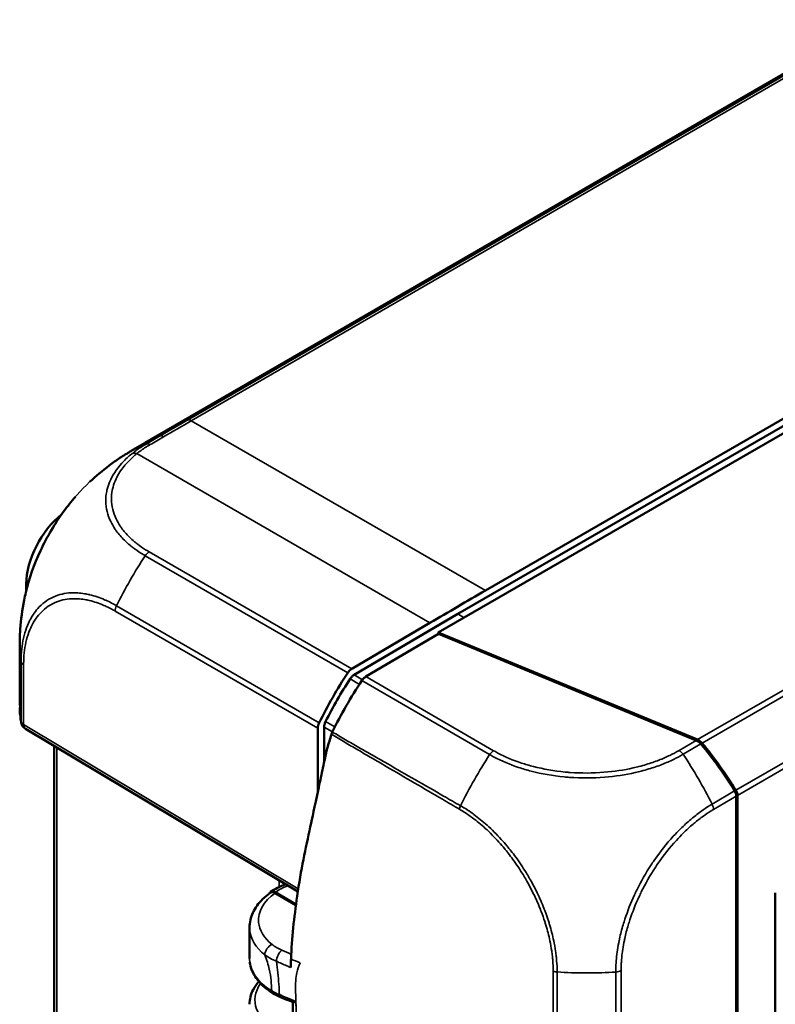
# Model space of a CAD drawing. Header units: millimetres. Extents: x 15 to 430, y 13 to 300.
# Tile 8 of 11: x 321 to 353, y 141 to 182. Entities that reach past the tile are written whole.
import ezdxf

# ---------------------------------------------------------------- set-up
doc = ezdxf.new("R2010")
doc.units = ezdxf.units.MM
doc.header["$LTSCALE"] = 1.5
doc.layers.add('Visible (ISO)', color=7, linetype='Continuous', lineweight=50)
doc.layers.add('Visible Narrow (ISO)', color=7, linetype='Continuous', lineweight=35)

msp = doc.modelspace()

# ---------------------------------------------------------------- linework, layer by layer
at = {"layer": 'Visible (ISO)'}
for p, q in [((357.097, 182.182), (326.566, 164.555)), ((338.783, 156.646), (372.222, 175.952)), ((339.594, 157.42), (370.351, 175.178)), ((340.75, 158.394), (369.195, 174.817)), ((325.986, 164.214), (326.542, 164.541)), ((325.076, 161.389), (325.075, 161.388)), ((321.608, 158.404), (321.608, 158.671)), ((321.608, 158.404), (321.608, 158.404)), ((335.273, 154.882), (339.594, 157.42)), ((335.177, 155.132), (338.436, 157.046)), ((338.792, 156.59), (335.761, 154.809)), ((338.783, 156.646), (349.592, 152.184)), ((338.783, 156.584), (338.783, 156.646)), ((349.539, 152.153), (338.792, 156.59)), ((321.332, 153.608), (321.332, 156.088)), ((321.571, 152.638), (332.928, 145.85)), ((333.759, 150.004), (333.759, 152.662)), ((334.024, 151.239), (334.024, 152.707)), ((334.559, 152.275), (334.559, 152.276)), ((322.767, 151.923), (322.767, 124.21)), ((335.345, 151.808), (335.345, 151.809)), ((335.668, 151.619), (335.668, 151.619)), ((340.66, 151.139), (340.66, 151.137)), ((351.207, 149.828), (351.207, 149.074)), ((351.26, 149.858), (351.26, 149.539)), ((351.26, 149.539), (351.207, 149.56)), ((351.26, 149.539), (351.26, 129.369)), ((339.904, 149.141), (339.904, 149.141)), ((340.047, 149.223), (340.047, 149.223)), ((351.207, 149.074), (351.207, 129.358)), ((331.984, 145.791), (332.849, 145.292)), ((331.985, 145.822), (332.853, 145.321)), ((352.837, 110.239), (352.837, 145.797)), ((330.914, 144.363), (330.914, 143.068)), ((332.071, 142.681), (332.071, 142.681)), ((343.576, 142.321), (343.576, 142.321)), ((343.578, 141.412), (343.578, 141.412))]:
    msp.add_line(p, q, dxfattribs=at)
msp.add_arc((321.764, 152.959), 0.375, 189.9814, 239.134, dxfattribs=at)
for centre, major_axis, ratio, start_param, end_param in [((331.677, 154.51), (-5.7, 9.699), 0.572444, 6.283053, 6.283531), ((323.418, 159.716), (1.28, 2.216), 0.57735, 0.969449, 2.356194), ((340.77, -147.792), (187.5, 324.76), 0.577394, 0.785436, 0.794163), ((335.179, 154.827), (0.187, 0.325), 0.577394, 0.794163, 1.468289), ((340.032, 150.74), (-5.625, -9.743), 0.57735, 4.609874, 4.823631), ((340.032, 150.74), (5.438, 9.418), 0.57735, 1.480701, 1.669618), ((335.763, 154.504), (-0.187, -0.325), 0.577401, 3.935616, 4.609805), ((340.615, 150.417), (-5.625, -9.743), 0.57735, 4.609817, 4.830427), ((321.764, 152.959), (-0.369, -0.065), 0.808283, 6.278933, 6.282797), ((334.024, 152.815), (0.187, 0.325), 0.577394, 1.68203, 2.356156), ((349.536, 151.848), (-0.246, 0.287), 0.667518, 4.691249, 5.364523), ((349.589, 151.879), (0.246, -0.288), 0.666532, 1.549965, 2.224122), ((343.823, 147.265), (-7.379, 8.621), 0.667512, 4.477214, 4.691185), ((343.881, 147.298), (7.381, -8.63), 0.666532, 1.336209, 1.549965), ((350.895, 149.953), (-0.246, 0.287), 0.667518, 3.803968, 4.477278), ((350.948, 149.984), (0.246, -0.288), 0.666532, 0.662052, 1.336209), ((334.289, 141.321), (1.575, -0.012), 0.57229, 3.144429, 3.144435)]:
    msp.add_ellipse(centre, major_axis=major_axis, ratio=ratio, start_param=start_param, end_param=end_param, dxfattribs=at)
for points in [[(326.542, 164.541), (326.55, 164.545), (326.558, 164.55), (326.566, 164.555)], [(321.586, 158.316), (321.587, 158.316), (321.587, 158.317), (321.587, 158.317)], [(321.393, 152.903), (321.357, 153.108), (321.337, 153.315), (321.333, 153.521)], [(331.789, 145.836), (331.974, 145.96), (332.183, 146.068), (332.41, 146.159)], [(332.205, 141.458), (332.091, 141.505), (331.983, 141.559), (331.885, 141.619)], [(332.729, 141.241), (332.553, 141.313), (332.379, 141.385), (332.205, 141.458)], [(332.723, 139.682), (332.723, 140.203), (332.724, 140.725), (332.721, 141.244)]]:
    msp.add_open_spline(points, degree=3, dxfattribs=at)
for points, knots in [([(324.249, 162.92), (324.51, 163.165), (324.783, 163.395), (325.213, 163.718), (325.36, 163.822), (325.584, 163.969), (325.659, 164.017), (325.774, 164.088), (325.813, 164.111), (325.872, 164.147), (325.893, 164.159), (325.935, 164.184), (325.956, 164.197), (325.974, 164.207)], [0, 0, 0, 0, 0.1432974, 0.1432974, 0.2158296, 0.2158296, 0.2519051, 0.2519051, 0.2701568, 0.2701568, 0.2797036, 0.2797036, 0.2900029, 0.2900029, 0.2900029, 0.2900029]), ([(321.587, 158.317), (321.722, 158.891), (321.931, 159.486), (322.467, 160.628), (322.8, 161.191), (323.326, 161.909), (323.487, 162.11), (323.654, 162.302)], [0, 0, 0, 0, 0.2532034, 0.2532034, 0.5082192, 0.5082192, 0.6128366, 0.6128366, 0.6128366, 0.6128366]), ([(321.332, 156.086), (321.332, 156.099), (321.332, 156.113), (321.332, 156.144), (321.332, 156.16), (321.332, 156.199), (321.332, 156.222), (321.333, 156.289), (321.333, 156.335), (321.337, 156.514), (321.343, 156.648), (321.38, 157.186), (321.436, 157.595), (321.538, 158.102), (321.561, 158.209), (321.586, 158.316)], [0, 0, 0, 0, 0.0064833, 0.0064833, 0.0130046, 0.0130046, 0.022015, 0.022015, 0.0401795, 0.0401795, 0.0945925, 0.0945925, 0.2584309, 0.2584309, 0.3023946, 0.3023946, 0.3023946, 0.3023946]), ([(335.105, 154.714), (335.129, 154.75), (335.155, 154.783), (335.212, 154.84), (335.243, 154.864), (335.273, 154.882)], [-0.03432564, -0.03432564, -0.03432564, -0.03432564, -0.01716282, -0.01716282, 0, 0, 0, 0]), ([(334.024, 152.707), (334.024, 152.742), (334.03, 152.78), (334.05, 152.857), (334.065, 152.897), (334.084, 152.935)], [-0.03432564, -0.03432564, -0.03432564, -0.03432564, -0.01716282, -0.01716282, 0, 0, 0, 0]), ([(334.331, 152.403), (334.302, 152.31), (334.273, 152.213), (334.213, 152.022), (334.18, 151.915), (334.15, 151.821)], [-0.08051609, -0.08051609, -0.08051609, -0.08051609, -0.04134849, -0.04134849, -0.000001, -0.000001, -0.000001, -0.000001]), ([(334.367, 152.495), (334.36, 152.48), (334.353, 152.465), (334.341, 152.434), (334.335, 152.419), (334.331, 152.403)], [0, 0, 0, 0, 0.00671453, 0.00671453, 0.01342904, 0.01342904, 0.01342904, 0.01342904]), ([(334.15, 151.821), (334.091, 151.548), (334.032, 151.276), (333.918, 150.746), (333.862, 150.487), (333.605, 149.286), (333.538, 148.97), (333.253, 147.647), (333.062, 146.776), (332.772, 144.778), (332.682, 143.898), (332.644, 143.041)], [0.000001, 0.000001, 0.000001, 0.000001, 0.114602, 0.114602, 0.222666, 0.222666, 0.547212, 0.547212, 1.254853, 1.254853, 1.809654, 1.809654, 1.809654, 1.809654]), ([(330.915, 144.355), (330.914, 144.565), (330.964, 144.777), (331.149, 145.176), (331.287, 145.366), (331.558, 145.632), (331.668, 145.722), (331.788, 145.805)], [0, 0, 0, 0, 0.1203462, 0.1203462, 0.2447282, 0.2447282, 0.315408, 0.315408, 0.315408, 0.315408]), ([(331.737, 145.768), (331.738, 145.772), (331.74, 145.776), (331.755, 145.806), (331.773, 145.827), (331.82, 145.854), (331.848, 145.859), (331.895, 145.856), (331.912, 145.853), (331.948, 145.841), (331.967, 145.832), (331.985, 145.822)], [-0.06035656, -0.06035656, -0.06035656, -0.06035656, -0.05793907, -0.05793907, -0.03937438, -0.03937438, -0.02078912, -0.02078912, -0.01039574, -0.01039574, 0, 0, 0, 0]), ([(331.788, 145.805), (331.791, 145.807), (331.794, 145.809), (331.82, 145.824), (331.847, 145.829), (331.894, 145.826), (331.912, 145.822), (331.948, 145.81), (331.966, 145.802), (331.984, 145.791)], [-0.04169166, -0.04169166, -0.04169166, -0.04169166, -0.03932019, -0.03932019, -0.02077152, -0.02077152, -0.010388, -0.010388, -0.00000083, -0.00000083, -0.00000083, -0.00000083]), ([(331.885, 141.619), (331.631, 141.774), (331.416, 141.958), (331.093, 142.364), (330.981, 142.594), (330.933, 142.856), (330.928, 142.883), (330.925, 142.911)], [0, 0, 0, 0, 0.1440866, 0.1440866, 0.2887041, 0.2887041, 0.3058103, 0.3058103, 0.3058103, 0.3058103]), ([(332.644, 143.041), (332.642, 142.982), (332.639, 142.922), (332.635, 142.804), (332.633, 142.746), (332.631, 142.687)], [-0.05580806, -0.05580806, -0.05580806, -0.05580806, -0.02790977, -0.02790977, -0.000001, -0.000001, -0.000001, -0.000001]), ([(330.915, 141.156), (330.914, 141.361), (330.967, 141.57), (331.127, 141.882), (331.207, 141.996), (331.302, 142.103)], [0, 0, 0, 0, 0.1276231, 0.1276231, 0.2063248, 0.2063248, 0.2063248, 0.2063248]), ([(332.847, 141.276), (332.846, 141.276), (332.845, 141.276), (332.821, 141.264), (332.8, 141.255), (332.764, 141.243), (332.749, 141.24), (332.735, 141.24), (332.731, 141.24), (332.729, 141.241)], [-0.0473455, -0.0473455, -0.0473455, -0.0473455, -0.04711019, -0.04711019, -0.03666327, -0.03666327, -0.02665364, -0.02665364, -0.02268266, -0.02268266, -0.02268266, -0.02268266])]:
    msp.add_open_spline(points, degree=3, knots=knots, dxfattribs=at)
at = {"layer": 'Visible Narrow (ISO)'}
for p, q in [((356.551, 181.799), (328.322, 165.5)), ((328.487, 165.474), (356.716, 181.772)), ((379.791, 169.619), (349.592, 152.184)), ((349.786, 152.037), (379.926, 169.438)), ((380.911, 167.235), (351.192, 150.077)), ((351.26, 149.858), (380.958, 167.004)), ((340.75, 158.394), (328.487, 165.474)), ((326.217, 164.101), (338.436, 157.046)), ((335.177, 155.132), (326.734, 160.007)), ((326.566, 159.844), (335.012, 154.968)), ((321.667, 158.63), (321.608, 158.671)), ((321.667, 158.63), (321.667, 158.63)), ((333.817, 152.886), (325.371, 157.763)), ((325.314, 157.538), (333.759, 152.662)), ((339.594, 157.42), (339.857, 157.266)), ((321.391, 155.424), (321.391, 152.937)), ((321.496, 152.808), (321.496, 155.292)), ((335.105, 154.714), (335.493, 154.488)), ((335.62, 154.68), (335.273, 154.882)), ((341.091, 151.723), (335.761, 154.809)), ((335.596, 154.645), (340.927, 151.559)), ((332.946, 145.965), (321.496, 152.808)), ((334.024, 152.707), (334.373, 152.507)), ((334.475, 152.712), (334.084, 152.935)), ((322.875, 124.058), (322.875, 151.858)), ((349.539, 152.153), (348.83, 151.737)), ((348.993, 151.572), (349.733, 152.006)), ((336.312, 151.243), (336.312, 151.243)), ((336.628, 151.058), (336.628, 151.058)), ((351.139, 150.046), (350.199, 149.494)), ((350.258, 149.271), (351.207, 149.828)), ((339.841, 149.18), (339.841, 149.18)), ((339.985, 149.263), (339.985, 149.263)), ((332.153, 146.313), (332.153, 146.045)), ((346.183, 142.498), (346.183, 105.988)), ((346.406, 106.05), (346.406, 142.558))]:
    msp.add_line(p, q, dxfattribs=at)
for centre, major_axis, ratio, start_param, end_param in [((204.287, 120.483), (-202.238, -101.354), 0.08313, 2.181508, 2.188733), ((200.021, 118.728), (209.519, 105.076), 0.08273, 5.323321, 5.330296), ((328.489, 165.166), (-0.187, 0.325), 0.57735, 5.506514, 6.18067), ((202.82, 119.535), (-201.773, -102.589), 0.086675, 2.186444, 2.189969), ((326.77, 164.168), (-0.19, 0.323), 0.57521, 5.502544, 6.176014), ((198.585, 117.795), (209.037, 106.355), 0.086274, 5.327876, 5.33128), ((327.308, 164.582), (0.176, -0.234), 0.623472, 2.177303, 2.952253), ((331.677, 154.51), (-5.7, 9.699), 0.572444, 6.176466, 6.283053), ((326.222, 163.794), (-0.234, 0.293), 0.654647, 5.414254, 6.082204), ((326.739, 159.701), (0.191, 0.323), 0.593615, 0.801096, 1.472625), ((331.681, 155.562), (-5.628, -9.741), 0.587162, 4.609975, 4.823786), ((325.581, 157.689), (-0.188, -0.325), 0.587382, 4.823797, 5.497475), ((332.582, 156.088), (11.25, 0), 0.577351, 3.141973, 3.24416), ((321.764, 155.444), (-0.375, 0.003), 0.583251, 0.109035, 0.781157), ((332.582, 153.553), (11.25, -0.083), 0.5822, 3.145882, 3.248397), ((321.764, 152.959), (-0.369, -0.065), 0.808283, 6.140793, 6.278933), ((321.764, 152.959), (-0.375, 0), 0.57735, 0.102515, 0.776672), ((321.764, 152.959), (-0.192, -0.322), 0.577306, 5.506551, 6.283185), ((345.809, 147.41), (-5.587, -9.766), 0.562846, 4.607583, 4.825975), ((341.091, 151.42), (0.188, 0.325), 0.566391, 0.794252, 1.467304), ((348.829, 151.433), (-0.187, 0.325), 0.566995, 4.818601, 5.487573), ((344.024, 147.382), (5.699, -9.7), 0.572242, 1.454357, 1.668416), ((339.801, 149.359), (-0.108, -0.24), 0.408527, 4.612268, 5.198826), ((349.993, 149.424), (0.19, -0.323), 0.572367, 0.78138, 1.454448), ((334.292, 144.712), (3, -0.022), 0.572291, 2.212193, 2.45224), ((331.857, 143.343), (-0.235, -0.293), 0.661175, 4.030285, 5.592466), ((332.959, 144.063), (-1.438, 0.246), 0.569487, 0.798609, 1.162076), ((332.261, 143.104), (-0.15, -0.344), 0.493598, 3.875295, 5.380516), ((334.289, 143.084), (-3.375, -0.024), 0.582033, 6.279046, 7.037145), ((334.291, 141.322), (-3.15, 0.024), 0.57229, 5.495115, 5.495122), ((343.718, 142.623), (0.272, -0.034), 0.427149, 4.218287, 4.841683), ((344.934, 148.998), (-11.25, 0.061), 0.580953, 1.467523, 1.573533), ((344.934, 148.998), (-11.25, 0.061), 0.580953, 1.573533, 1.581479), ((344.934, 148.998), (11.25, -0.061), 0.580953, 4.723042, 4.826865), ((346.141, 142.712), (0.375, -0.004), 0.570606, 4.833012, 5.503175), ((334.291, 141.322), (-3.15, 0.024), 0.57229, 5.897928, 7.100758), ((333.473, 142.63), (-2.252, -0.019), 0.581, 0.753401, 0.942949), ((332.002, 141.811), (-0.117, -0.192), 0.592757, 5.511936, 6.28407), ((332.291, 141.665), (-0.086, -0.208), 0.477246, 5.425259, 6.280496)]:
    msp.add_ellipse(centre, major_axis=major_axis, ratio=ratio, start_param=start_param, end_param=end_param, dxfattribs=at)
for points in [[(326.566, 164.555), (326.753, 164.663), (326.953, 164.756), (327.163, 164.832)], [(331.553, 143.216), (331.688, 143.115), (331.851, 143.024), (332.035, 142.95)], [(332.654, 143.237), (332.522, 143.294), (332.39, 143.352), (332.258, 143.409)], [(332.644, 143.041), (332.77, 142.987), (332.896, 142.935), (333.021, 142.884)], [(332.847, 141.276), (332.847, 141.215), (332.847, 141.153), (332.848, 141.092)]]:
    msp.add_open_spline(points, degree=3, dxfattribs=at)
for points, knots in [([(326.031, 164.112), (326.003, 164.09), (325.976, 164.068), (325.819, 163.936), (325.699, 163.821), (325.365, 163.454), (325.192, 163.187), (325.034, 162.804), (324.997, 162.689), (324.967, 162.555), (324.963, 162.538), (324.933, 162.385), (324.92, 162.248), (324.928, 161.826), (324.997, 161.545), (325.178, 161.167), (325.237, 161.063), (325.313, 160.951), (325.32, 160.94), (325.339, 160.914), (325.35, 160.898), (325.458, 160.748), (325.571, 160.618), (325.771, 160.422), (325.849, 160.352), (325.964, 160.257), (325.997, 160.23), (326.069, 160.175), (326.108, 160.146), (326.257, 160.038), (326.38, 159.958), (326.524, 159.871), (326.545, 159.858), (326.567, 159.845)], [-1.027545, -1.027545, -1.027545, -1.027545, -1.009684, -1.009684, -0.922252, -0.922252, -0.738639, -0.738639, -0.661556, -0.661556, -0.650136, -0.650136, -0.560365, -0.560365, -0.372309, -0.372309, -0.29983, -0.29983, -0.29208, -0.29208, -0.280897, -0.280897, -0.183956, -0.183956, -0.128103, -0.128103, -0.106172, -0.106172, -0.081693, -0.081693, -0.012726, -0.012726, -0.000027, -0.000027, -0.000027, -0.000027]), ([(326.601, 164.501), (326.584, 164.492), (326.568, 164.482), (326.506, 164.445), (326.461, 164.418), (326.283, 164.302), (326.152, 164.209), (326.031, 164.112)], [-0.1121687, -0.1121687, -0.1121687, -0.1121687, -0.1030359, -0.1030359, -0.0786772, -0.0786772, 0, 0, 0, 0]), ([(326.217, 164.101), (326.333, 164.194), (326.459, 164.283), (326.632, 164.394), (326.674, 164.42), (326.733, 164.456), (326.749, 164.465), (326.766, 164.475)], [0, 0, 0, 0, 0.0786772, 0.0786772, 0.1030359, 0.1030359, 0.1122995, 0.1122995, 0.1122995, 0.1122995]), ([(326.734, 160.007), (326.712, 160.02), (326.69, 160.033), (326.548, 160.116), (326.435, 160.19), (326.291, 160.295), (326.254, 160.323), (326.185, 160.376), (326.154, 160.402), (326.044, 160.493), (325.969, 160.561), (325.777, 160.75), (325.669, 160.875), (325.565, 161.018), (325.555, 161.033), (325.537, 161.059), (325.53, 161.069), (325.458, 161.177), (325.401, 161.277), (325.228, 161.64), (325.163, 161.91), (325.156, 162.315), (325.168, 162.446), (325.196, 162.592), (325.2, 162.609), (325.229, 162.737), (325.264, 162.847), (325.415, 163.215), (325.58, 163.47), (325.9, 163.822), (326.014, 163.932), (326.165, 164.058), (326.191, 164.08), (326.217, 164.101)], [0, 0, 0, 0, 0.012726, 0.012726, 0.081693, 0.081693, 0.106172, 0.106172, 0.128103, 0.128103, 0.183956, 0.183956, 0.280897, 0.280897, 0.29208, 0.29208, 0.29983, 0.29983, 0.372309, 0.372309, 0.560365, 0.560365, 0.650136, 0.650136, 0.661556, 0.661556, 0.738639, 0.738639, 0.922252, 0.922252, 1.009684, 1.009684, 1.027545, 1.027545, 1.027545, 1.027545]), ([(321.587, 158.317), (321.642, 158.552), (321.71, 158.79), (321.849, 159.211), (321.916, 159.393), (322.091, 159.828), (322.206, 160.079), (322.58, 160.816), (322.874, 161.294), (323.207, 161.744), (323.213, 161.753), (323.539, 162.19), (323.886, 162.58), (324.249, 162.92)], [-0.9177053, -0.9177053, -0.9177053, -0.9177053, -0.8176515, -0.8176515, -0.7420102, -0.7420102, -0.6362706, -0.6362706, -0.4248768, -0.4248768, -0.4208347, -0.4208347, -0.2146436, -0.2146436, -0.2146436, -0.2146436]), ([(325.371, 157.763), (325.324, 157.79), (325.275, 157.818), (325.226, 157.844), (325.143, 157.887), (325.063, 157.926), (324.983, 157.963), (324.947, 157.98), (324.91, 157.997), (324.873, 158.013), (324.664, 158.103), (324.457, 158.173), (324.255, 158.222), (324.25, 158.223), (324.244, 158.224), (324.238, 158.226), (324.171, 158.242), (324.104, 158.255), (324.038, 158.266), (323.942, 158.282), (323.848, 158.293), (323.754, 158.299), (323.694, 158.303), (323.634, 158.305), (323.575, 158.304), (323.31, 158.302), (323.06, 158.256), (322.832, 158.168), (322.83, 158.168), (322.829, 158.167), (322.827, 158.166), (322.572, 158.067), (322.343, 157.915), (322.147, 157.712), (322.071, 157.634), (322, 157.548), (321.935, 157.456), (321.895, 157.4), (321.858, 157.342), (321.823, 157.282), (321.779, 157.206), (321.738, 157.126), (321.7, 157.042), (321.584, 156.788), (321.5, 156.5), (321.449, 156.187), (321.424, 156.036), (321.408, 155.881), (321.398, 155.718), (321.393, 155.625), (321.392, 155.524), (321.391, 155.436), (321.391, 155.432), (321.391, 155.428), (321.391, 155.423)], [-1.139885, -1.139885, -1.139885, -1.139885, -1.113419, -1.113419, -1.113419, -1.069319, -1.069319, -1.069319, -1.049166, -1.049166, -1.049166, -0.934194, -0.934194, -0.934194, -0.93086, -0.93086, -0.93086, -0.892522, -0.892522, -0.892522, -0.836622, -0.836622, -0.836622, -0.800576, -0.800576, -0.800576, -0.638872, -0.638872, -0.638872, -0.637705, -0.637705, -0.637705, -0.45585, -0.45585, -0.45585, -0.385432, -0.385432, -0.385432, -0.343063, -0.343063, -0.343063, -0.289272, -0.289272, -0.289272, -0.125829, -0.125829, -0.125829, -0.047268, -0.047268, -0.047268, -0.002146, -0.002146, -0.002146, 0.000022, 0.000022, 0.000022, 0.000022]), ([(321.496, 155.292), (321.497, 155.297), (321.497, 155.301), (321.497, 155.397), (321.498, 155.489), (321.512, 155.732), (321.528, 155.883), (321.601, 156.327), (321.682, 156.602), (321.829, 156.926), (321.868, 157.003), (321.945, 157.133), (321.98, 157.189), (322.08, 157.33), (322.148, 157.412), (322.409, 157.68), (322.629, 157.827), (322.876, 157.923), (322.877, 157.924), (323.097, 158.009), (323.337, 158.053), (323.648, 158.056), (323.705, 158.055), (323.853, 158.046), (323.944, 158.036), (324.099, 158.01), (324.163, 157.998), (324.233, 157.981), (324.239, 157.98), (324.438, 157.933), (324.637, 157.866), (324.872, 157.764), (324.908, 157.748), (325.02, 157.696), (325.097, 157.658), (325.221, 157.592), (325.267, 157.565), (325.314, 157.538)], [0, 0, 0, 0, 0.002146, 0.002146, 0.047268, 0.047268, 0.125829, 0.125829, 0.289272, 0.289272, 0.343063, 0.343063, 0.385432, 0.385432, 0.45585, 0.45585, 0.637705, 0.637705, 0.638872, 0.638872, 0.800576, 0.800576, 0.836622, 0.836622, 0.892522, 0.892522, 0.93086, 0.93086, 0.934194, 0.934194, 1.049166, 1.049166, 1.069319, 1.069319, 1.113419, 1.113419, 1.140018, 1.140018, 1.140018, 1.140018]), ([(334.331, 152.403), (334.515, 152.306), (334.88, 152.078), (335.251, 151.864), (335.63, 151.641), (335.827, 151.526), (336.218, 151.298), (336.414, 151.184), (337.001, 150.841), (337.393, 150.612), (338.176, 150.155), (338.567, 149.925), (339.194, 149.561), (339.426, 149.421), (339.664, 149.286)], [-10.2141354, -10.2141354, -10.2141354, -10.2141354, -10.110532, -10.0069286, -10.0069286, -9.897133, -9.897133, -9.7872975, -9.7872975, -9.5676433, -9.5676433, -9.3480542, -9.3480542, -9.216461, -9.216461, -9.216461, -9.216461]), ([(339.715, 149.427), (339.477, 149.56), (339.243, 149.699), (338.614, 150.058), (338.222, 150.283), (337.437, 150.733), (337.045, 150.959), (336.456, 151.296), (336.26, 151.409), (335.867, 151.633), (335.671, 151.745), (335.29, 151.966), (334.919, 152.174), (334.555, 152.397), (334.367, 152.495)], [9.2159663, 9.2159663, 9.2159663, 9.2159663, 9.3480542, 9.3480542, 9.5676433, 9.5676433, 9.7872975, 9.7872975, 9.897133, 9.897133, 10.0069286, 10.0069286, 10.110532, 10.2136898, 10.2136898, 10.2136898, 10.2136898]), ([(340.928, 151.559), (340.987, 151.528), (341.047, 151.494), (341.425, 151.292), (341.77, 151.146), (342.136, 151.024), (342.137, 151.024), (342.306, 150.968), (342.479, 150.916), (343.093, 150.758), (343.558, 150.677), (344.108, 150.624), (344.184, 150.617), (344.747, 150.577), (345.236, 150.579), (346.158, 150.653), (346.588, 150.719), (347.079, 150.829), (347.163, 150.85), (347.354, 150.899), (347.461, 150.929), (347.753, 151.017), (347.935, 151.08), (348.277, 151.214), (348.438, 151.286), (348.721, 151.422), (348.851, 151.495), (348.974, 151.564), (348.982, 151.568), (348.991, 151.572), (348.992, 151.573), (348.992, 151.573)], [-1.140629, -1.140629, -1.140629, -1.140629, -1.107477, -1.107477, -0.946794, -0.946794, -0.946518, -0.946518, -0.872581, -0.872581, -0.689941, -0.689941, -0.660662, -0.660662, -0.474098, -0.474098, -0.30701, -0.30701, -0.272253, -0.272253, -0.227014, -0.227014, -0.146293, -0.146293, -0.069529, -0.069529, -0.004892, -0.004892, -0.00049, -0.00049, 0, 0, 0, 0]), ([(348.83, 151.737), (348.829, 151.736), (348.828, 151.736), (348.819, 151.731), (348.811, 151.726), (348.689, 151.655), (348.57, 151.59), (348.296, 151.458), (348.142, 151.391), (347.814, 151.264), (347.639, 151.203), (347.358, 151.119), (347.256, 151.09), (347.072, 151.043), (346.992, 151.024), (346.521, 150.918), (346.109, 150.856), (345.224, 150.786), (344.755, 150.784), (344.216, 150.822), (344.143, 150.828), (343.615, 150.879), (343.169, 150.956), (342.581, 151.107), (342.414, 151.155), (342.251, 151.209), (342.251, 151.209), (341.899, 151.327), (341.563, 151.461), (341.209, 151.655), (341.151, 151.689), (341.091, 151.723)], [0, 0, 0, 0, 0.00049, 0.00049, 0.004892, 0.004892, 0.069529, 0.069529, 0.146293, 0.146293, 0.227014, 0.227014, 0.272253, 0.272253, 0.30701, 0.30701, 0.474098, 0.474098, 0.660662, 0.660662, 0.689941, 0.689941, 0.872581, 0.872581, 0.946518, 0.946518, 0.946794, 0.946794, 1.107477, 1.107477, 1.140325, 1.140325, 1.140325, 1.140325]), ([(343.739, 142.504), (343.739, 142.517), (343.739, 142.53), (343.739, 142.547), (343.739, 142.549), (343.74, 142.685), (343.732, 142.819), (343.715, 143.019), (343.709, 143.084), (343.694, 143.222), (343.684, 143.297), (343.653, 143.515), (343.627, 143.66), (343.551, 144.028), (343.494, 144.253), (343.411, 144.528), (343.395, 144.579), (343.332, 144.775), (343.281, 144.92), (343.223, 145.072), (343.22, 145.08), (343.208, 145.11), (343.2, 145.133), (343.106, 145.371), (343.012, 145.585), (342.818, 145.985), (342.72, 146.173), (342.604, 146.377), (342.592, 146.398), (342.537, 146.493), (342.493, 146.568), (342.311, 146.864), (342.165, 147.08), (341.948, 147.378), (341.881, 147.465), (341.796, 147.574), (341.777, 147.597), (341.723, 147.664), (341.687, 147.708), (341.572, 147.846), (341.492, 147.938), (341.221, 148.237), (341.024, 148.434), (340.642, 148.777), (340.458, 148.926), (340.246, 149.082), (340.219, 149.102), (340.047, 149.228), (339.89, 149.324), (339.747, 149.406), (339.747, 149.407), (339.737, 149.413), (339.727, 149.419), (339.717, 149.426), (339.716, 149.426), (339.715, 149.427)], [8.081175, 8.081175, 8.081175, 8.081175, 8.087539, 8.087539, 8.088781, 8.088781, 8.150066, 8.150066, 8.178902, 8.178902, 8.211679, 8.211679, 8.274316, 8.274316, 8.369105, 8.369105, 8.390438, 8.390438, 8.451343, 8.451343, 8.454524, 8.454524, 8.464102, 8.464102, 8.554663, 8.554663, 8.635692, 8.635692, 8.644764, 8.644764, 8.677896, 8.677896, 8.778012, 8.778012, 8.820482, 8.820482, 8.831932, 8.831932, 8.854356, 8.854356, 8.902459, 8.902459, 9.015127, 9.015127, 9.115666, 9.115666, 9.130407, 9.130407, 9.210051, 9.210051, 9.210303, 9.210303, 9.215923, 9.215923, 9.216459, 9.216459, 9.216459, 9.216459]), ([(350.199, 149.494), (350.197, 149.493), (350.196, 149.492), (350.074, 149.422), (349.949, 149.339), (349.689, 149.158), (349.55, 149.053), (349.38, 148.915), (349.346, 148.886), (349.168, 148.736), (349.025, 148.606), (348.783, 148.368), (348.683, 148.265), (348.302, 147.85), (348.032, 147.51), (347.743, 147.09), (347.702, 147.029), (347.439, 146.629), (347.239, 146.279), (347.028, 145.85), (346.997, 145.784), (346.812, 145.384), (346.677, 145.043), (346.54, 144.627), (346.516, 144.548), (346.434, 144.274), (346.384, 144.079), (346.336, 143.86), (346.331, 143.835), (346.273, 143.553), (346.234, 143.3), (346.207, 143.008), (346.204, 142.961), (346.195, 142.848), (346.192, 142.782), (346.189, 142.707), (346.189, 142.698), (346.187, 142.623), (346.186, 142.559), (346.184, 142.499)], [-1.13895, -1.13895, -1.13895, -1.13895, -1.138005, -1.138005, -1.07159, -1.07159, -0.996663, -0.996663, -0.9781, -0.9781, -0.898325, -0.898325, -0.840016, -0.840016, -0.672853, -0.672853, -0.644943, -0.644943, -0.490247, -0.490247, -0.462393, -0.462393, -0.321394, -0.321394, -0.288195, -0.288195, -0.205845, -0.205845, -0.195029, -0.195029, -0.085224, -0.085224, -0.064188, -0.064188, -0.034281, -0.034281, -0.030177, -0.030177, 0, 0, 0, 0]), ([(339.664, 149.286), (339.665, 149.285), (339.666, 149.284), (339.677, 149.277), (339.687, 149.271), (339.697, 149.265), (339.698, 149.265), (339.843, 149.183), (339.987, 149.09), (340.157, 148.966), (340.183, 148.947), (340.39, 148.793), (340.568, 148.646), (340.939, 148.309), (341.13, 148.117), (341.393, 147.825), (341.47, 147.735), (341.582, 147.6), (341.617, 147.557), (341.669, 147.491), (341.687, 147.469), (341.77, 147.363), (341.834, 147.278), (342.045, 146.987), (342.186, 146.776), (342.362, 146.488), (342.405, 146.415), (342.458, 146.323), (342.47, 146.303), (342.583, 146.104), (342.678, 145.922), (342.866, 145.532), (342.958, 145.324), (343.049, 145.093), (343.057, 145.071), (343.069, 145.041), (343.072, 145.034), (343.128, 144.886), (343.178, 144.745), (343.24, 144.555), (343.255, 144.505), (343.336, 144.237), (343.392, 144.019), (343.467, 143.661), (343.493, 143.52), (343.524, 143.308), (343.533, 143.235), (343.548, 143.1), (343.555, 143.037), (343.571, 142.842), (343.578, 142.712), (343.577, 142.582), (343.577, 142.58), (343.577, 142.564), (343.577, 142.551), (343.576, 142.537)], [-9.21646, -9.21646, -9.21646, -9.21646, -9.215924, -9.215924, -9.210303, -9.210303, -9.210052, -9.210052, -9.130408, -9.130408, -9.115667, -9.115667, -9.015128, -9.015128, -8.902459, -8.902459, -8.854357, -8.854357, -8.831933, -8.831933, -8.820482, -8.820482, -8.778013, -8.778013, -8.677897, -8.677897, -8.644765, -8.644765, -8.635692, -8.635692, -8.554663, -8.554663, -8.464102, -8.464102, -8.454524, -8.454524, -8.451343, -8.451343, -8.390438, -8.390438, -8.369105, -8.369105, -8.274316, -8.274316, -8.211679, -8.211679, -8.178902, -8.178902, -8.150066, -8.150066, -8.088781, -8.088781, -8.087539, -8.087539, -8.081065, -8.081065, -8.081065, -8.081065]), ([(346.407, 142.558), (346.407, 142.62), (346.407, 142.682), (346.409, 142.753), (346.41, 142.762), (346.412, 142.833), (346.416, 142.896), (346.424, 143.004), (346.427, 143.049), (346.454, 143.33), (346.492, 143.572), (346.548, 143.842), (346.553, 143.867), (346.599, 144.076), (346.647, 144.263), (346.725, 144.526), (346.749, 144.602), (346.881, 145.001), (347.01, 145.328), (347.189, 145.711), (347.219, 145.774), (347.422, 146.185), (347.614, 146.522), (347.865, 146.905), (347.904, 146.963), (348.181, 147.366), (348.44, 147.693), (348.805, 148.091), (348.9, 148.191), (349.132, 148.419), (349.268, 148.544), (349.439, 148.689), (349.472, 148.716), (349.635, 148.85), (349.767, 148.95), (350.018, 149.123), (350.135, 149.199), (350.255, 149.268), (350.257, 149.27), (350.258, 149.271)], [0, 0, 0, 0, 0.030177, 0.030177, 0.034281, 0.034281, 0.064188, 0.064188, 0.085224, 0.085224, 0.195029, 0.195029, 0.205845, 0.205845, 0.288195, 0.288195, 0.321394, 0.321394, 0.462393, 0.462393, 0.490247, 0.490247, 0.644943, 0.644943, 0.672853, 0.672853, 0.840016, 0.840016, 0.898325, 0.898325, 0.9781, 0.9781, 0.996663, 0.996663, 1.07159, 1.07159, 1.138005, 1.138005, 1.139044, 1.139044, 1.139044, 1.139044]), ([(331.855, 143.648), (331.521, 143.915), (331.06, 144.669), (331.503, 145.453), (331.984, 145.791)], [0.160041, 0.160041, 0.160041, 0.160041, 0.730187, 1.48123, 1.48123, 1.48123, 1.48123]), ([(330.915, 144.355), (330.915, 144.322), (330.916, 144.288), (330.919, 144.255), (330.955, 143.883), (331.178, 143.517), (331.553, 143.216)], [-0.7813297, -0.7813297, -0.7813297, -0.7813297, -0.7301871, -0.7301871, -0.7301871, -0.160041, -0.160041, -0.160041, -0.160041]), ([(331.553, 143.216), (331.627, 143.003), (331.695, 142.801), (331.818, 142.288), (331.828, 142.005), (331.839, 141.722)], [0.0414611, 0.0414611, 0.0414611, 0.0414611, 0.1185502, 0.1185502, 0.2543919, 0.2543919, 0.2543919, 0.2543919]), ([(332.035, 142.95), (332.178, 142.886), (332.32, 142.824), (332.521, 142.735), (332.576, 142.711), (332.631, 142.687)], [-0.16061667, -0.16061667, -0.16061667, -0.16061667, -0.08848804, -0.08848804, -0.06154954, -0.06154954, -0.06154954, -0.06154954]), ([(332.16, 141.56), (332.148, 141.846), (332.133, 142.136), (332.096, 142.472), (332.079, 142.626), (332.057, 142.786), (332.035, 142.95)], [-0.2551569, -0.2551569, -0.2551569, -0.2551569, -0.1185502, -0.1185502, -0.1185502, -0.0560088, -0.0560088, -0.0560088, -0.0560088]), ([(333.021, 142.884), (332.968, 142.749), (332.924, 142.612), (332.892, 142.468), (332.869, 142.366), (332.853, 142.263), (332.844, 142.154), (332.843, 142.147), (332.843, 142.14), (332.842, 142.133), (332.82, 141.848), (332.841, 141.527), (332.854, 141.08), (332.869, 140.553), (332.862, 140.224), (332.863, 139.752), (332.864, 139.592), (332.866, 139.432), (332.868, 139.271), (332.87, 139.122), (332.872, 138.972), (332.874, 138.823), (332.88, 138.353), (332.886, 137.892), (332.891, 137.424), (332.899, 136.771), (332.906, 136.133), (332.911, 135.481), (332.923, 134.172), (332.931, 132.906), (332.936, 131.614), (332.938, 130.971), (332.94, 130.321), (332.941, 129.681), (332.942, 129.042), (332.943, 128.387), (332.943, 127.749), (332.943, 125.459), (332.935, 122.442), (332.908, 119.64), (332.89, 117.802), (332.874, 116.937), (332.867, 116.26), (332.865, 116.101), (332.864, 115.952), (332.863, 115.804), (332.862, 115.415), (332.866, 115.104), (332.86, 114.726), (332.855, 114.493), (332.846, 114.245), (332.841, 114.098), (332.833, 113.871), (332.828, 113.675), (332.837, 113.487), (332.839, 113.454), (332.841, 113.422), (332.844, 113.39), (332.851, 113.307), (332.861, 113.227), (332.875, 113.143), (332.908, 112.951), (332.959, 112.761), (333.022, 112.571)], [-1.303085, -1.303085, -1.303085, -1.303085, -1.282152, -1.282152, -1.282152, -1.267275, -1.267275, -1.267275, -1.266294, -1.266294, -1.266294, -1.227685, -1.227685, -1.227685, -1.182111, -1.182111, -1.182111, -1.166686, -1.166686, -1.166686, -1.152295, -1.152295, -1.152295, -1.107064, -1.107064, -1.107064, -1.043905, -1.043905, -1.043905, -0.916901, -0.916901, -0.916901, -0.853714, -0.853714, -0.853714, -0.790609, -0.790609, -0.790609, -0.563956, -0.563956, -0.563956, -0.415194, -0.415194, -0.415194, -0.380254, -0.380254, -0.380254, -0.288626, -0.288626, -0.288626, -0.232183, -0.232183, -0.232183, -0.144893, -0.144893, -0.144893, -0.129577, -0.129577, -0.129577, -0.090001, -0.090001, -0.090001, 0, 0, 0, 0]), ([(343.576, 142.537), (343.574, 142.198), (343.578, 141.864), (343.578, 141.529), (343.579, 140.572), (343.579, 139.611), (343.578, 138.652), (343.577, 137.691), (343.577, 136.734), (343.575, 135.775), (343.57, 131.941), (343.563, 128.11), (343.557, 124.276), (343.551, 120.443), (343.545, 116.61), (343.541, 112.775), (343.54, 111.816), (343.539, 110.86), (343.537, 109.9), (343.535, 108.941), (343.532, 107.983), (343.529, 107.029), (343.528, 106.696), (343.523, 106.364), (343.524, 106.026)], [-8.081065, -8.081065, -8.081065, -8.081065, -7.91695, -7.91695, -7.91695, -7.447252, -7.447252, -7.447252, -6.977347, -6.977347, -6.977347, -5.098475, -5.098475, -5.098475, -3.219617, -3.219617, -3.219617, -2.749696, -2.749696, -2.749696, -2.280055, -2.280055, -2.280055, -2.116319, -2.116319, -2.116319, -2.116319]), ([(343.801, 105.972), (343.798, 106.308), (343.799, 106.644), (343.793, 107.934), (343.789, 108.895), (343.784, 110.815), (343.782, 111.772), (343.775, 116.568), (343.769, 120.402), (343.754, 128.074), (343.745, 131.909), (343.738, 136.705), (343.737, 137.662), (343.737, 139.582), (343.737, 140.542), (343.738, 141.832), (343.736, 142.169), (343.739, 142.504)], [2.115902, 2.115902, 2.115902, 2.115902, 2.280055, 2.280055, 2.749696, 2.749696, 3.219617, 3.219617, 5.098475, 5.098475, 6.977347, 6.977347, 7.447252, 7.447252, 7.91695, 7.91695, 8.08106, 8.08106, 8.08106, 8.08106]), ([(332.847, 141.276), (332.713, 141.331), (332.58, 141.386), (332.447, 141.441), (332.351, 141.481), (332.255, 141.52), (332.16, 141.56)], [-0.1124141, -0.1124141, -0.1124141, -0.1124141, -0.0472047, -0.0472047, -0.0472047, 0, 0, 0, 0])]:
    msp.add_open_spline(points, degree=3, knots=knots, dxfattribs=at)

doc.saveas('drawing.dxf')
